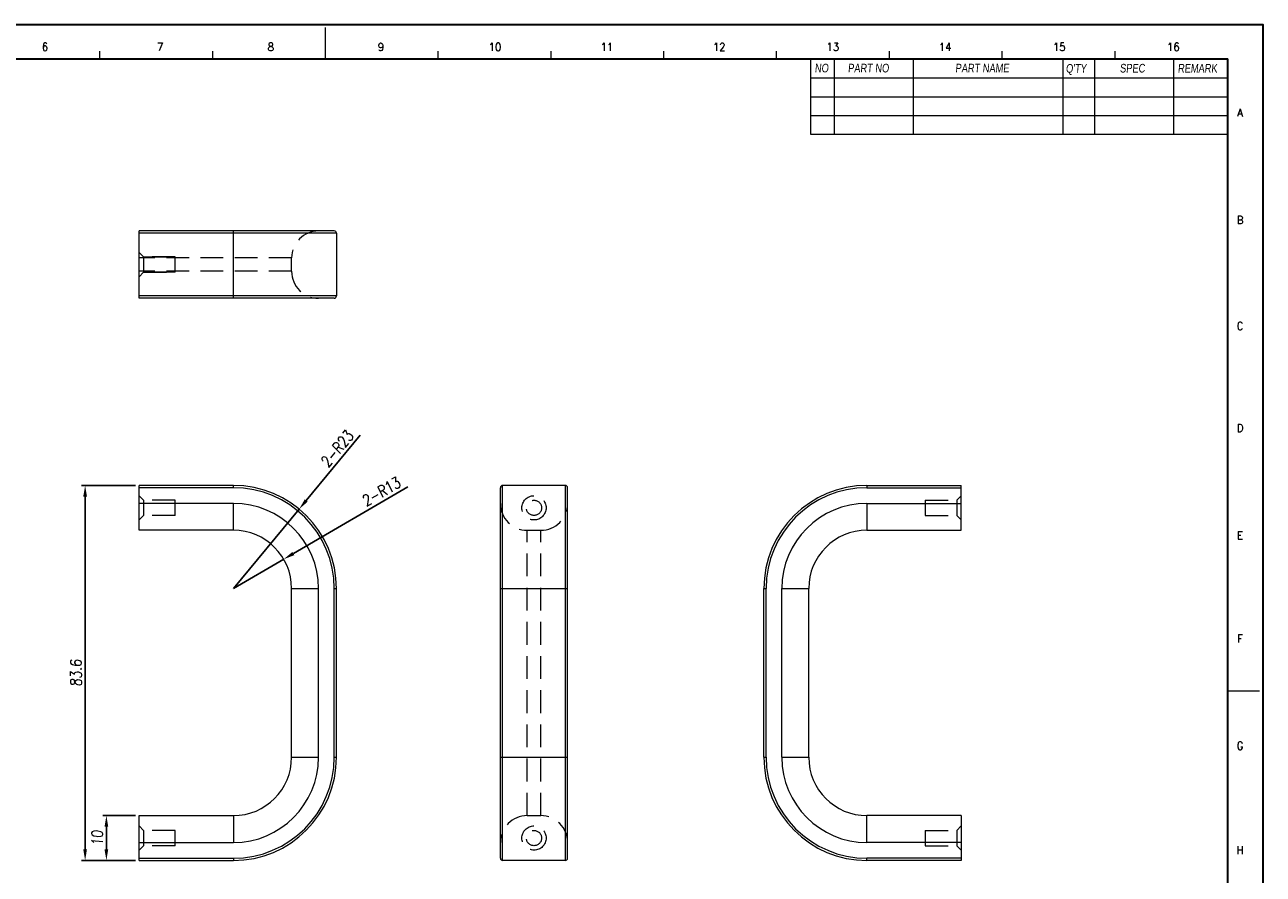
# Model space of a CAD drawing. Header units: millimetres. Extents: x 4497 to 13960, y 12291 to 16372.
# Tile 148 of 217: x 5736 to 6012, y 14675 to 14864. Entities that reach past the tile are written whole.
import ezdxf
from ezdxf.enums import TextEntityAlignment as Align

# ---------------------------------------------------------------- set-up
doc = ezdxf.new("R2010")
doc.units = ezdxf.units.MM
doc.header["$LTSCALE"] = 0.8
doc.header["$PDMODE"] = 3
doc.header["$PDSIZE"] = 0.3125
doc.linetypes.add('HIDDEN', pattern=[9.525, 6.35, -3.175])
doc.layers.get('0').update_dxf_attribs({"linetype": 'CONTINUOUS', "lineweight": 0})
doc.layers.get('Defpoints').update_dxf_attribs({"linetype": 'CONTINUOUS', "lineweight": 0})
doc.layers.add('2', color=3, linetype='CONTINUOUS', lineweight=0)
doc.layers.add('3', color=5, linetype='HIDDEN', lineweight=0)
doc.styles.get("Standard").update_dxf_attribs({"font": 'romans.shx', "width": 0.8, "oblique": 5, "bigfont": 'whgtxt.shx'})
doc.dimstyles.get("Standard").update_dxf_attribs({"dimtxt": 2.5, "dimasz": 2.5, "dimexe": 0.8, "dimexo": 0.8, "dimgap": 0.8, "dimtad": 1, "dimdsep": 46, "dimtxsty": 'Standard', "dimcen": 0, "dimclrd": 3, "dimclre": 3, "dimclrt": 3, "dimazin": 0, "dimtp": 0.001, "dimtm": 0.001, "dimtfac": 1, "dimtmove": 0, "dimatfit": 3, "dimfxl": 0, "dimtolj": 1, "dimarcsym": 0})

# ---------------------------------------------------------------- blocks, each defined once
blk = doc.blocks.new('*D1096')
at = {"layer": '2', "color": 3, "lineweight": -2}
for p, q in [((5821.15, 14761.1), (5795.65, 14746.21)), ((5782.26, 14738.4), (5793.49, 14744.95))]:
    blk.add_line(p, q, dxfattribs=at)
at = {"layer": '2', "color": 3}
blk.add_solid([(5795.44, 14746.57), (5795.86, 14745.85), (5793.49, 14744.95)], dxfattribs=at)
at = {"layer": 'Defpoints', "color": 0}
for p in [(5793.49, 14744.95), (5782.26, 14738.4)]:
    blk.add_point(p, dxfattribs=at)
at = {"layer": '2', "color": 3, "insert": (5815.22, 14760.01), "char_height": 2.5, "attachment_point": 5, "rotation": 30.2736}
blk.add_mtext('\\A1;2-R13', dxfattribs=at)
blk = doc.blocks.new('*D1097')
at = {"layer": '2', "color": 3, "lineweight": -2}
for p, q in [((5810.58, 14772.61), (5798.52, 14758.04)), ((5782.26, 14738.4), (5796.93, 14756.11))]:
    blk.add_line(p, q, dxfattribs=at)
at = {"layer": '2', "color": 3}
blk.add_solid([(5798.2, 14758.31), (5798.84, 14757.77), (5796.93, 14756.11)], dxfattribs=at)
at = {"layer": 'Defpoints', "color": 0}
for p in [(5796.93, 14756.11), (5782.26, 14738.4)]:
    blk.add_point(p, dxfattribs=at)
at = {"layer": '2', "color": 3, "insert": (5805.39, 14769.55), "char_height": 2.5, "attachment_point": 5, "rotation": 50.3833}
blk.add_mtext('\\A1;2-R23', dxfattribs=at)
blk = doc.blocks.new('*D1099')
at = {"layer": '2', "color": 3, "lineweight": -2}
for p, q in [((5760.46, 14687.8), (5753.15, 14687.8)), ((5753.95, 14680.3), (5753.95, 14685.3)), ((5760.46, 14677.8), (5753.15, 14677.8))]:
    blk.add_line(p, q, dxfattribs=at)
at = {"layer": '2', "color": 3}
for points in [[(5753.53, 14685.3), (5754.36, 14685.3), (5753.95, 14687.8)], [(5753.53, 14680.3), (5754.36, 14680.3), (5753.95, 14677.8)]]:
    blk.add_solid(points, dxfattribs=at)
at = {"layer": 'Defpoints', "color": 0}
for p in [(5753.95, 14687.8), (5761.26, 14687.8), (5761.26, 14677.8)]:
    blk.add_point(p, dxfattribs=at)
at = {"layer": '2', "color": 3, "insert": (5751.9, 14682.8), "char_height": 2.5, "attachment_point": 5, "rotation": 90}
blk.add_mtext('\\A1;10', dxfattribs=at)
blk = doc.blocks.new('*D1100')
at = {"layer": '2', "color": 3, "lineweight": -2}
for p, q in [((5760.46, 14761.4), (5748.41, 14761.4)), ((5749.21, 14680.3), (5749.21, 14758.9)), ((5760.46, 14677.8), (5748.41, 14677.8))]:
    blk.add_line(p, q, dxfattribs=at)
at = {"layer": '2', "color": 3}
for points in [[(5748.79, 14758.9), (5749.62, 14758.9), (5749.21, 14761.4)], [(5748.79, 14680.3), (5749.62, 14680.3), (5749.21, 14677.8)]]:
    blk.add_solid(points, dxfattribs=at)
at = {"layer": 'Defpoints', "color": 0}
for p in [(5749.21, 14761.4), (5761.26, 14761.4), (5761.26, 14677.8)]:
    blk.add_point(p, dxfattribs=at)
at = {"layer": '2', "color": 3, "insert": (5747.16, 14719.6), "char_height": 2.5, "attachment_point": 5, "rotation": 90}
blk.add_mtext('\\A1;83.6', dxfattribs=at)

msp = doc.modelspace()

# ---------------------------------------------------------------- linework, layer by layer
at = {"color": 7, "linetype": 'Continuous'}
for p, q in [((5802.813, 14856.468), (5802.813, 14863.503)), ((5752.507, 14856.468), (5752.507, 14858.226)), ((5777.66, 14856.468), (5777.66, 14858.226)), ((5827.966, 14856.468), (5827.966, 14858.226)), ((5853.119, 14856.468), (5853.119, 14858.226)), ((5878.272, 14856.468), (5878.272, 14858.226)), ((5903.425, 14856.468), (5903.425, 14858.226)), ((5928.578, 14856.468), (5928.578, 14858.226)), ((5953.731, 14856.468), (5953.731, 14858.226)), ((5978.884, 14856.468), (5978.884, 14858.226)), ((6004.037, 14715.575), (6011.073, 14715.575))]:
    msp.add_line(p, q, dxfattribs=at)
at = {"color": 7, "linetype": 'Continuous', "lineweight": 35}
for p in [(5601.588, 14856.468), (6004.037, 14574.683)]:
    msp.add_line(p, (6004.037, 14856.468), dxfattribs=at)
for p, q in [((5910.989, 14856.468), (5910.989, 14839.656)), ((5916.265, 14856.468), (5916.265, 14839.656)), ((5910.989, 14839.656), (6004.037, 14839.656))]:
    msp.add_line(p, q)
at = {"color": 7}
for p, q in [((5933.855, 14856.468), (5933.855, 14839.656)), ((5967.275, 14856.468), (5967.275, 14839.656)), ((5974.311, 14856.468), (5974.311, 14839.656)), ((5991.901, 14856.468), (5991.901, 14839.656)), ((5910.989, 14852.246), (6004.037, 14852.246)), ((5910.989, 14848.025), (6004.037, 14848.025)), ((5910.989, 14843.877), (6004.037, 14843.877))]:
    msp.add_line(p, q, dxfattribs=at)
at = {"lineweight": 15}
for p, q in [((5761.26, 14803.12), (5761.26, 14818.12)), ((5804.76, 14818.12), (5761.26, 14818.12)), ((5805.26, 14817.62), (5761.26, 14817.62)), ((5782.26, 14803.12), (5782.26, 14818.12)), ((5805.26, 14817.62), (5805.26, 14803.62)), ((5805.26, 14803.62), (5761.26, 14803.62)), ((5804.76, 14803.12), (5761.26, 14803.12)), ((5761.26, 14751.396), (5761.26, 14761.396)), ((5782.26, 14761.396), (5761.26, 14761.396)), ((5782.26, 14760.896), (5761.26, 14760.896)), ((5782.26, 14760.896), (5782.26, 14761.396)), ((5841.807, 14678.296), (5841.807, 14760.896)), ((5842.307, 14677.796), (5842.307, 14761.396)), ((5856.307, 14761.396), (5842.307, 14761.396)), ((5856.307, 14677.796), (5856.307, 14761.396)), ((5856.807, 14678.296), (5856.807, 14760.896)), ((5923.571, 14761.396), (5923.571, 14760.896)), ((5923.571, 14761.396), (5944.571, 14761.396)), ((5923.571, 14760.896), (5944.571, 14760.896)), ((5944.571, 14751.396), (5944.571, 14761.396)), ((5782.26, 14757.396), (5761.26, 14757.396)), ((5782.26, 14751.396), (5782.26, 14757.396)), ((5923.571, 14757.396), (5923.571, 14751.396)), ((5923.571, 14757.396), (5944.571, 14757.396)), ((5782.26, 14751.396), (5761.26, 14751.396)), ((5923.571, 14751.396), (5944.571, 14751.396)), ((5795.26, 14700.796), (5795.26, 14738.396)), ((5795.26, 14738.396), (5801.26, 14738.396)), ((5801.26, 14700.796), (5801.26, 14738.396)), ((5804.76, 14738.396), (5805.26, 14738.396)), ((5804.76, 14700.796), (5804.76, 14738.396)), ((5805.26, 14700.796), (5805.26, 14738.396)), ((5841.807, 14738.396), (5856.807, 14738.396)), ((5900.571, 14700.796), (5900.571, 14738.396)), ((5900.571, 14738.396), (5901.071, 14738.396)), ((5901.071, 14700.796), (5901.071, 14738.396)), ((5904.571, 14700.796), (5904.571, 14738.396)), ((5904.571, 14738.396), (5910.571, 14738.396)), ((5910.571, 14700.796), (5910.571, 14738.396)), ((5795.26, 14700.796), (5801.26, 14700.796)), ((5804.76, 14700.796), (5805.26, 14700.796)), ((5841.807, 14700.796), (5856.807, 14700.796)), ((5900.571, 14700.796), (5901.071, 14700.796)), ((5904.571, 14700.796), (5910.571, 14700.796)), ((5761.26, 14687.796), (5782.26, 14687.796)), ((5761.26, 14677.796), (5761.26, 14687.796)), ((5782.26, 14687.796), (5782.26, 14681.796)), ((5944.571, 14687.796), (5923.571, 14687.796)), ((5923.571, 14681.796), (5923.571, 14687.796)), ((5944.571, 14687.796), (5944.571, 14677.796)), ((5761.26, 14681.796), (5782.26, 14681.796)), ((5944.571, 14681.796), (5923.571, 14681.796)), ((5761.26, 14678.296), (5782.26, 14678.296)), ((5761.26, 14677.796), (5782.26, 14677.796)), ((5782.26, 14678.296), (5782.26, 14677.796)), ((5856.307, 14677.796), (5842.307, 14677.796)), ((5944.571, 14678.296), (5923.571, 14678.296)), ((5923.571, 14677.796), (5923.571, 14678.296)), ((5944.571, 14677.796), (5923.571, 14677.796))]:
    msp.add_line(p, q, dxfattribs=at)
at = {"color": 7, "linetype": 'Continuous', "lineweight": 35}
msp.add_lwpolyline([(5591.933, 14864.075), (5591.933, 14567.075), (6011.933, 14567.075), (6011.933, 14864.075)], close=True, dxfattribs=at)
at = {"lineweight": 15}
for centre, radius, start, end in [((5804.76, 14817.62), 0.5, 0, 90), ((5804.76, 14803.62), 0.5, 270, 0), ((5782.26, 14738.396), 23, 0, 90), ((5782.26, 14738.396), 22.5, 0, 90), ((5842.307, 14760.896), 0.5, 90, 180), ((5856.307, 14760.896), 0.5, 0, 90), ((5923.571, 14738.396), 23, 90, 180), ((5923.571, 14738.396), 22.5, 90, 180), ((5782.26, 14738.396), 19, 0, 90), ((5923.571, 14738.396), 19, 90, 180), ((5782.26, 14738.396), 13, 0, 90), ((5923.571, 14738.396), 13, 90, 180), ((5782.26, 14700.796), 23, 270, 0), ((5782.26, 14700.796), 22.5, 270, 0), ((5782.26, 14700.796), 19, 270, 0), ((5782.26, 14700.796), 13, 270, 0), ((5923.571, 14700.796), 23, 180, 270), ((5923.571, 14700.796), 22.5, 180, 270), ((5923.571, 14700.796), 19, 180, 270), ((5923.571, 14700.796), 13, 180, 270), ((5842.307, 14678.296), 0.5, 180, 270), ((5856.307, 14678.296), 0.5, 270, 0)]:
    msp.add_arc(centre, radius, start, end, dxfattribs=at)
at = {"layer": '3'}
for p, q in [((5761.26, 14813.32), (5762.26, 14812.32)), ((5795.26, 14812.12), (5761.26, 14812.12)), ((5762.26, 14812.32), (5762.26, 14808.92)), ((5769.26, 14812.32), (5762.26, 14812.32)), ((5762.26, 14812.32), (5769.26, 14812.32)), ((5769.26, 14808.92), (5769.26, 14812.32)), ((5795.26, 14809.12), (5795.26, 14812.12)), ((5795.26, 14809.12), (5761.26, 14809.12)), ((5761.26, 14807.92), (5762.26, 14808.92)), ((5769.26, 14808.92), (5762.26, 14808.92)), ((5762.26, 14808.92), (5769.26, 14808.92)), ((5762.26, 14758.096), (5761.26, 14759.096)), ((5762.26, 14758.096), (5762.26, 14754.696)), ((5769.26, 14758.096), (5762.26, 14758.096)), ((5769.26, 14754.696), (5769.26, 14758.096)), ((5936.571, 14758.096), (5936.571, 14754.696)), ((5936.571, 14758.096), (5943.571, 14758.096)), ((5943.571, 14758.096), (5944.571, 14759.096)), ((5943.571, 14758.096), (5943.571, 14754.696)), ((5762.26, 14754.696), (5761.26, 14753.696)), ((5769.26, 14754.696), (5762.26, 14754.696)), ((5936.571, 14754.696), (5943.571, 14754.696)), ((5943.571, 14754.696), (5944.571, 14753.696)), ((5847.807, 14687.796), (5847.807, 14751.396)), ((5847.807, 14751.396), (5850.807, 14751.396)), ((5850.807, 14687.796), (5850.807, 14751.396)), ((5847.807, 14687.796), (5850.807, 14687.796)), ((5762.26, 14684.496), (5761.26, 14685.496)), ((5943.571, 14684.496), (5944.571, 14685.496)), ((5769.26, 14684.496), (5762.26, 14684.496)), ((5762.26, 14684.496), (5762.26, 14681.096)), ((5769.26, 14681.096), (5769.26, 14684.496)), ((5936.571, 14684.496), (5943.571, 14684.496)), ((5936.571, 14684.496), (5936.571, 14681.096)), ((5943.571, 14684.496), (5943.571, 14681.096)), ((5762.26, 14681.096), (5761.26, 14680.096)), ((5769.26, 14681.096), (5762.26, 14681.096)), ((5936.571, 14681.096), (5943.571, 14681.096)), ((5943.571, 14681.096), (5944.571, 14680.096))]:
    msp.add_line(p, q, dxfattribs=at)
for centre, radius in [((5849.307, 14756.396), 2.7), ((5849.307, 14756.396), 1.7), ((5849.307, 14682.796), 2.7), ((5849.307, 14682.796), 1.7)]:
    msp.add_circle(centre, radius, dxfattribs=at)
for centre, start, end in [((5801.26, 14812.12), 90, 180), ((5801.26, 14809.12), 180, 270), ((5847.807, 14757.396), 180, 270), ((5850.807, 14757.396), 270, 0), ((5847.807, 14681.796), 90, 180), ((5850.807, 14681.796), 0, 90)]:
    msp.add_arc(centre, 6, start, end, dxfattribs=at)

# ---------------------------------------------------------------- texts
at = {"color": 7, "linetype": 'Continuous', "width": 0.933333}
for s, p in [('6', (5740.24, 14859.14)), ('7', (5765.946, 14859.14)), ('8', (5790.623, 14859.14)), ('9', (5815.172, 14859.14)), ('10', (5840.62, 14859.14)), ('11', (5865.554, 14859.14)), ('12', (5890.617, 14859.14)), ('13', (5915.937, 14859.14)), ('14', (5941, 14859.14)), ('15', (5966.448, 14859.14)), ('16', (5991.897, 14859.14)), ('A', (6006.766, 14844.488)), ('B', (6006.766, 14820.582)), ('C', (6006.766, 14796.933)), ('D', (6006.766, 14774.184)), ('E', (6006.766, 14750.278)), ('F', (6006.766, 14727.271)), ('G', (6006.766, 14703.365)), ('H', (6006.766, 14680.102))]:
    msp.add_text(s, height=1.759, dxfattribs=at).set_placement(p, align=Align.MIDDLE_CENTER)
at = {"linetype": 'Continuous', "char_height": 1.92627, "attachment_point": 1}
for s, insert in [('{\\fㅁㅌㅈㅂ|b0|i0|c129|p50;NO}', (5911.899, 14855.393)), ('{\\fㅁㅌㅈㅂ|b0|i0|c129|p50;PART NO}', (5919.3, 14855.381)), ('{\\fㅁㅌㅈㅂ|b0|i0|c129|p50;PART NAME}', (5943.254, 14855.381)), ("{\\fㅁㅌㅈㅂ|b0|i0|c129|p50;Q'TY}", (5967.897, 14855.318)), ('{\\fㅁㅌㅈㅂ|b0|i0|c129|p50;SPEC}', (5979.945, 14855.36)), ('{\\fㅁㅌㅈㅂ|b0|i0|c129|p50;REMARK}', (5992.864, 14855.339))]:
    msp.add_mtext(s, dxfattribs=dict(at, insert=insert))

# ---------------------------------------------------------------- dimensions: what is measured, and where the dimension line sits
at = {"layer": '2'}
for mpoint, picture, middle in [((5796.925, 14756.114), '*D1097', (5806.968, 14768.245)), ((5793.487, 14744.95), '*D1096', (5816.249, 14758.237))]:
    dim = msp.add_radius_dim(center=(5782.26, 14738.396), mpoint=mpoint, text='2-<>', dimstyle='Standard', override={"dimazin": 2}, dxfattribs=at)
    dim.commit()
    dim.dimension.update_dxf_attribs({"geometry": picture, "text_midpoint": middle, "dimtype": 164})
for base, p2, picture, middle in [((5749.208, 14761.396), (5761.26, 14761.396), '*D1100', (5747.158, 14719.596)), ((5753.945, 14687.796), (5761.26, 14687.796), '*D1099', (5751.895, 14682.796))]:
    dim = msp.add_linear_dim(base=base, p1=(5761.26, 14677.796), p2=p2, angle=90, dimstyle='Standard', override={"dimazin": 2}, dxfattribs=at)
    dim.commit()
    dim.dimension.update_dxf_attribs({"geometry": picture, "text_midpoint": middle})

doc.saveas('drawing.dxf')
